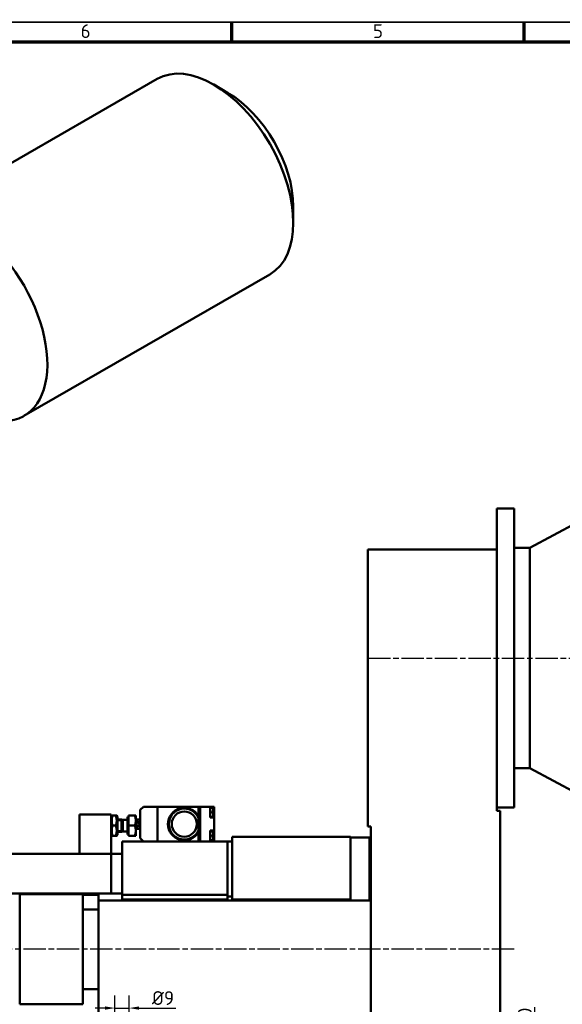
# Model space of a CAD drawing. Header units: millimetres. Extents: x 12 to 1472, y 12 to 1039.
# Tile 5 of 6: x 422 to 767, y 414 to 1039. Entities that reach past the tile are written whole.
import ezdxf

# ---------------------------------------------------------------- set-up
doc = ezdxf.new("R2010")
doc.units = ezdxf.units.MM
doc.header["$LTSCALE"] = 2.5
doc.linetypes.add('CHAIN', pattern=[0.3543, 0.2362, -0.0295, 0.0591, -0.0295])
doc.layers.get('0').update_dxf_attribs({"lineweight": 25})
for name, color, linetype, lineweight in [('Bemaßung (ISO)', 7, 'Continuous', 25), ('Mittellinie (ISO)', 7, 'Continuous', 25), ('Rahmen (ISO)', 7, 'Continuous', 70), ('Sichtbar (ISO)', 7, 'Continuous', 50), ('Sichtbar schmal (ISO)', 7, 'Continuous', 35), ('Symbol (ISO)', 7, 'Continuous', 25)]:
    doc.layers.add(name, color=color, linetype=linetype, lineweight=lineweight)
doc.styles.add('Notiztext (DIN)', font='isocpeur.ttf')
doc.dimstyles.new('Standard (DIN)', dxfattribs={"dimscale": 2.5, "dimtxt": 3.5, "dimasz": 2.5, "dimexe": 3.175, "dimexo": 0.8, "dimgap": 0.8, "dimtad": 1, "dimdec": 3, "dimrnd": 1e-08, "dimtxsty": 'Notiztext (DIN)', "dimcen": 0.09, "dimdle": 10, "dimclrd": 256, "dimclre": 256, "dimclrt": 256, "dimazin": 2, "dimtfac": 0.571429, "dimtdec": 3, "dimtmove": 0, "dimatfit": 3, "dimfxl": 1, "dimtolj": 1, "dimlwd": -1, "dimlwe": -1, "dimarcsym": 0})

# ---------------------------------------------------------------- blocks, each defined once
blk = doc.blocks.new('Ränder Hagen+Goebel Rahmen')
at = {"layer": 'Rahmen (ISO)', "linetype": 'Continuous', "lineweight": 35}
blk.add_line((5, 415), (589, 415), dxfattribs=at)
at = {"layer": 'Rahmen (ISO)'}
for p, q in [((222.75, 410), (222.75, 415)), ((297, 410), (297, 415)), ((10, 410), (584, 410))]:
    blk.add_line(p, q, dxfattribs=at)
at = {"layer": 'Symbol (ISO)', "char_height": 3.5, "attachment_point": 8, "style": 'Notiztext (DIN)'}
for s, insert in [('6', (185.625, 411)), ('5', (259.875, 411))]:
    blk.add_mtext(s, dxfattribs=dict(at, insert=insert))
blk = doc.blocks.new('*D13')
at = {"layer": 'Bemaßung (ISO)'}
for p, q in [((472.2, 472.77), (472.2, 349.22)), ((191.2, 439.22), (191.2, 349.22)), ((465.95, 357.16), (197.45, 357.16))]:
    blk.add_line(p, q, dxfattribs=at)
for points in [[(197.45, 358.2), (197.45, 356.12), (191.2, 357.16)], [(465.95, 358.2), (465.95, 356.12), (472.2, 357.16)]]:
    blk.add_solid(points, dxfattribs=at)
at = {"layer": 'Defpoints', "color": 0}
for p in [(472.2, 474.77), (191.2, 441.22), (191.2, 357.16)]:
    blk.add_point(p, dxfattribs=at)
at = {"layer": 'Bemaßung (ISO)', "insert": (361.83, 367.91), "char_height": 8.75, "attachment_point": 1, "style": 'Notiztext (DIN)'}
blk.add_mtext('\\A1;281', dxfattribs=at)
blk = doc.blocks.new('*D18')
at = {"layer": 'Bemaßung (ISO)'}
for p, q in [((191.2, 434.96), (191.2, 285.37)), ((727.2, 401.26), (727.2, 285.37)), ((720.95, 293.31), (197.45, 293.31))]:
    blk.add_line(p, q, dxfattribs=at)
for points in [[(197.45, 294.35), (197.45, 292.27), (191.2, 293.31)], [(720.95, 294.35), (720.95, 292.27), (727.2, 293.31)]]:
    blk.add_solid(points, dxfattribs=at)
at = {"layer": 'Defpoints', "color": 0}
for p in [(191.2, 436.96), (727.2, 403.26), (191.2, 293.31)]:
    blk.add_point(p, dxfattribs=at)
at = {"layer": 'Bemaßung (ISO)', "insert": (512.18, 304.06), "char_height": 8.75, "attachment_point": 1, "style": 'Notiztext (DIN)'}
blk.add_mtext('\\A1;536', dxfattribs=at)
blk = doc.blocks.new('*D19')
at = {"layer": 'Bemaßung (ISO)'}
for p, q in [((749.3, 392.84), (749.3, 411.84)), ((729.2, 386.59), (757.23, 386.59)), ((749.3, 376.59), (749.3, 386.59)), ((647.2, 376.59), (757.23, 376.59)), ((749.3, 370.34), (749.3, 364.09))]:
    blk.add_line(p, q, dxfattribs=at)
for points in [[(748.25, 392.84), (750.34, 392.84), (749.3, 386.59)], [(748.25, 370.34), (750.34, 370.34), (749.3, 376.59)]]:
    blk.add_solid(points, dxfattribs=at)
at = {"layer": 'Defpoints', "color": 0}
for p in [(727.2, 386.59), (749.3, 386.59), (645.2, 376.59)]:
    blk.add_point(p, dxfattribs=at)
at = {"layer": 'Bemaßung (ISO)', "insert": (738.55, 401.09), "char_height": 8.75, "attachment_point": 1, "rotation": 90, "style": 'Notiztext (DIN)'}
blk.add_mtext('\\A1;10', dxfattribs=at)
blk = doc.blocks.new('*D20')
at = {"layer": 'Bemaßung (ISO)'}
for p, q in [((482.7, 398.59), (482.7, 419.13)), ((491.7, 398.59), (491.7, 419.13)), ((476.45, 411.2), (470.2, 411.2)), ((482.7, 411.2), (491.7, 411.2)), ((497.95, 411.2), (521.32, 411.2))]:
    blk.add_line(p, q, dxfattribs=at)
for points in [[(476.45, 412.24), (476.45, 410.16), (482.7, 411.2)], [(497.95, 412.24), (497.95, 410.16), (491.7, 411.2)]]:
    blk.add_solid(points, dxfattribs=at)
at = {"layer": 'Defpoints', "color": 0}
for p in [(491.7, 411.2), (482.7, 396.59), (491.7, 396.59)]:
    blk.add_point(p, dxfattribs=at)
at = {"layer": 'Bemaßung (ISO)', "insert": (506.2, 421.95), "char_height": 8.75, "attachment_point": 1, "style": 'Notiztext (DIN)'}
blk.add_mtext('\\A1;Ø9', dxfattribs=at)
blk = doc.blocks.new('*D24')
at = {"layer": 'Bemaßung (ISO)'}
for p, q in [((1056.2, 560.59), (1056.2, 258.19)), ((191.2, 435.29), (191.2, 258.19)), ((197.45, 266.13), (1049.95, 266.13))]:
    blk.add_line(p, q, dxfattribs=at)
for points in [[(197.45, 267.17), (197.45, 265.09), (191.2, 266.13)], [(1049.95, 267.17), (1049.95, 265.09), (1056.2, 266.13)]]:
    blk.add_solid(points, dxfattribs=at)
at = {"layer": 'Defpoints', "color": 0}
for p in [(1056.2, 562.59), (191.2, 437.29), (1056.2, 266.13)]:
    blk.add_point(p, dxfattribs=at)
at = {"layer": 'Bemaßung (ISO)', "insert": (565, 276.88), "char_height": 8.75, "attachment_point": 1, "style": 'Notiztext (DIN)'}
blk.add_mtext('\\A1;ca. 865', dxfattribs=at)

msp = doc.modelspace()

# ---------------------------------------------------------------- linework, layer by layer
at = {"layer": 'Mittellinie (ISO)', "linetype": 'CHAIN', "ltscale": 23.990969}
for p, q in [((643.375, 633.5908), (1066.2159, 633.5908)), ((736.2073, 448.5908), (186.5251, 448.5908))]:
    msp.add_line(p, q, dxfattribs=at)
at = {"layer": 'Sichtbar (ISO)'}
for p, q in [((509.4775, 1001.4978), (353.3248, 911.5754)), ((554.2421, 992.7606), (545.4375, 997.8703)), ((595.9175, 920.3902), (595.9175, 910.2103)), ((581.0055, 877.2875), (424.8527, 787.3651)), ((725.197, 728.5908), (725.197, 702.5908)), ((736.197, 728.5908), (725.197, 728.5908)), ((736.197, 728.5908), (736.197, 538.5908)), ((746.197, 703.5908), (776.197, 719.5908)), ((643.197, 702.5908), (643.197, 526.5908)), ((725.197, 702.5908), (643.197, 702.5908)), ((725.197, 702.5908), (725.197, 536.5908)), ((746.197, 703.5908), (736.197, 703.5908)), ((746.197, 703.5908), (746.197, 563.5908)), ((746.197, 563.5908), (736.197, 563.5908)), ((746.197, 563.5908), (776.197, 547.5908)), ((500.697, 539.0908), (498.697, 537.0908)), ((509.697, 539.0908), (500.697, 539.0908)), ((535.697, 539.0908), (509.697, 539.0908)), ((509.697, 517.0908), (509.697, 539.0908)), ((535.697, 533.2018), (535.697, 539.0908)), ((535.697, 538.9908), (536.697, 538.9908)), ((536.697, 517.0908), (536.697, 539.0908)), ((536.697, 539.0908), (543.197, 539.0908)), ((543.197, 539.0908), (545.697, 539.0908)), ((543.197, 532.1908), (543.197, 539.0908)), ((544.5405, 538.2732), (543.197, 538.3908)), ((545.697, 535.1908), (545.697, 539.0908)), ((736.197, 538.5908), (725.197, 538.5908)), ((460.197, 534.0908), (460.197, 509.0908)), ((480.197, 534.0908), (460.197, 534.0908)), ((480.197, 534.0908), (480.197, 509.0908)), ((480.197, 532.8908), (480.6011, 533.5908)), ((480.6011, 533.5908), (481.1817, 533.5908)), ((483.2123, 533.5908), (481.1817, 533.5908)), ((483.2123, 533.5908), (483.7928, 533.5908)), ((484.197, 532.8908), (483.7928, 533.5908)), ((484.197, 521.2908), (484.197, 532.8908)), ((490.5969, 532.7908), (490.5969, 521.3908)), ((491.197, 532.7908), (490.5969, 532.7908)), ((491.197, 533.5908), (495.3164, 533.5908)), ((491.197, 527.0908), (491.197, 533.5908)), ((495.3164, 533.5908), (495.897, 533.5908)), ((495.897, 530.3408), (495.897, 533.5908)), ((498.697, 519.0908), (498.697, 537.0908)), ((535.697, 532.0936), (535.697, 533.2018)), ((535.697, 524.088), (535.697, 532.0936)), ((544.5405, 532.9083), (543.197, 532.7908)), ((543.197, 532.1908), (545.697, 532.1908)), ((544.197, 535.9908), (544.197, 535.1908)), ((544.197, 535.9908), (544.5405, 535.9908)), ((544.5405, 535.1908), (544.197, 535.1908)), ((544.5405, 535.9908), (544.997, 535.9908)), ((544.997, 535.1908), (544.5405, 535.1908)), ((544.997, 535.9908), (544.997, 537.7751)), ((544.997, 533.4064), (544.997, 535.1908)), ((545.697, 532.1908), (545.697, 535.1908)), ((545.697, 523.9908), (545.697, 532.1908)), ((727.197, 536.5908), (725.197, 536.5908)), ((727.197, 386.5908), (727.197, 536.5908)), ((483.2123, 527.0908), (481.1817, 527.0908)), ((486.8469, 531.0908), (484.197, 531.0908)), ((486.8469, 531.0908), (486.8469, 523.0908)), ((487.6138, 530.7525), (486.8469, 531.0908)), ((486.8469, 531.0908), (486.8469, 523.0908)), ((487.6138, 530.7525), (487.6138, 523.4291)), ((490.5969, 530.7525), (487.6138, 530.7525)), ((491.197, 527.0908), (495.3164, 527.0908)), ((491.197, 520.5908), (491.197, 527.0908)), ((498.697, 531.0758), (495.897, 531.0758)), ((495.897, 523.8408), (495.897, 530.3408)), ((643.197, 526.5908), (645.197, 526.5908)), ((645.197, 526.5908), (645.197, 386.5908)), ((480.197, 521.2908), (480.6011, 520.5908)), ((481.1817, 520.5908), (480.6011, 520.5908)), ((483.2123, 520.5908), (481.1817, 520.5908)), ((483.7928, 520.5908), (483.2123, 520.5908)), ((484.197, 521.2908), (483.7928, 520.5908)), ((486.8469, 523.0908), (484.197, 523.0908)), ((487.6138, 523.4291), (486.8469, 523.0908)), ((490.5969, 523.4291), (487.6138, 523.4291)), ((491.197, 521.3908), (490.5969, 521.3908)), ((491.197, 520.5908), (495.3164, 520.5908)), ((495.897, 520.5908), (495.3164, 520.5908)), ((498.697, 525.1058), (495.897, 525.1058)), ((495.897, 520.5908), (495.897, 523.8408)), ((535.697, 522.9798), (535.697, 524.088)), ((535.697, 517.0908), (535.697, 522.9798)), ((543.197, 523.9908), (545.697, 523.9908)), ((543.197, 517.0908), (543.197, 523.9908)), ((544.5405, 523.2732), (543.197, 523.3908)), ((544.197, 520.9908), (544.197, 520.1908)), ((544.197, 520.9908), (544.5405, 520.9908)), ((544.5405, 520.1908), (544.197, 520.1908)), ((544.5405, 520.9908), (544.997, 520.9908)), ((544.997, 520.1908), (544.5405, 520.1908)), ((544.997, 520.9908), (544.997, 522.7751)), ((544.997, 518.4064), (544.997, 520.1908)), ((545.697, 520.9908), (545.697, 523.9908)), ((545.697, 517.0908), (545.697, 520.9908)), ((632.197, 520.0908), (557.197, 520.0908)), ((557.197, 520.0908), (557.197, 480.0908)), ((632.197, 520.0908), (632.197, 480.0908)), ((632.197, 519.5908), (644.197, 519.5908)), ((644.197, 519.5908), (644.197, 479.5908)), ((487.197, 517.0908), (487.197, 483.0908)), ((506.197, 517.0908), (487.197, 517.0908)), ((498.697, 519.0908), (500.697, 517.0908)), ((509.697, 517.0908), (506.197, 517.0908)), ((535.697, 517.0908), (509.697, 517.0908)), ((535.697, 517.1908), (536.697, 517.1908)), ((536.697, 517.0908), (535.697, 517.0908)), ((536.697, 517.0908), (543.197, 517.0908)), ((544.5405, 517.9083), (543.197, 517.7908)), ((554.197, 517.0908), (543.197, 517.0908)), ((554.197, 517.0908), (554.197, 499.5908)), ((557.197, 517.0908), (554.197, 517.0908)), ((415.197, 509.0908), (480.197, 509.0908)), ((480.197, 509.0908), (460.197, 509.0908)), ((487.197, 509.0908), (480.197, 509.0908)), ((480.197, 484.0908), (480.197, 509.0908)), ((554.197, 499.5908), (554.197, 483.0908)), ((415.197, 484.0908), (480.197, 484.0908)), ((422.197, 483.5908), (422.197, 413.5908)), ((462.197, 483.5908), (422.197, 483.5908)), ((462.197, 483.5908), (462.197, 413.5908)), ((472.197, 483.0908), (462.197, 483.0908)), ((472.197, 479.5908), (472.197, 483.0908)), ((487.197, 484.0908), (480.197, 484.0908)), ((554.197, 483.0908), (487.197, 483.0908)), ((487.197, 483.0908), (487.197, 480.0908)), ((554.197, 482.0908), (554.197, 483.0908)), ((557.197, 482.0908), (554.197, 482.0908)), ((554.197, 480.0908), (554.197, 482.0908)), ((472.197, 474.7653), (472.197, 479.5908)), ((645.197, 479.5908), (472.197, 479.5908)), ((487.197, 480.0908), (487.197, 479.5908)), ((487.197, 480.0908), (554.197, 480.0908)), ((632.197, 480.0908), (557.197, 480.0908)), ((607.197, 479.5908), (607.197, 480.0908)), ((632.197, 480.0908), (632.197, 479.5908)), ((472.197, 473.8692), (462.197, 473.8692)), ((472.197, 474.7653), (472.197, 401.4163)), ((472.197, 423.3123), (462.197, 423.3123)), ((462.197, 413.5908), (422.197, 413.5908))]:
    msp.add_line(p, q, dxfattribs=at)
at = {"layer": 'Sichtbar (ISO)', "flags": 128}
for points in [[(481.1817, 533.5908), (481.083, 533.2836), (480.995, 532.9866), (480.917, 532.6985), (480.8485, 532.4182), (480.7891, 532.1446), (480.7383, 531.8767), (480.6959, 531.6136), (480.6615, 531.3544), (480.6349, 531.0984), (480.6161, 530.8446), (480.6049, 530.5923), (480.6011, 530.3408), (480.6049, 530.0893), (480.6161, 529.837), (480.6349, 529.5832), (480.6615, 529.3271), (480.6959, 529.068), (480.7383, 528.8049), (480.7891, 528.537), (480.8485, 528.2634), (480.917, 527.9831), (480.995, 527.695), (481.083, 527.398), (481.1817, 527.0908)], [(483.2123, 527.0908), (483.311, 527.398), (483.399, 527.695), (483.477, 527.9831), (483.5454, 528.2634), (483.6049, 528.537), (483.6556, 528.8049), (483.6981, 529.068), (483.7325, 529.3271), (483.759, 529.5832), (483.7778, 529.837), (483.7891, 530.0893), (483.7928, 530.3408), (483.7891, 530.5923), (483.7778, 530.8446), (483.759, 531.0984), (483.7325, 531.3544), (483.6981, 531.6136), (483.6556, 531.8767), (483.6049, 532.1446), (483.5454, 532.4182), (483.477, 532.6985), (483.399, 532.9866), (483.311, 533.2836), (483.2123, 533.5908)], [(495.897, 530.3408), (495.896, 530.4711), (495.893, 530.601), (495.888, 530.7308), (495.881, 530.8605), (495.8721, 530.9901), (495.8612, 531.1199), (495.8483, 531.2499), (495.8335, 531.3802), (495.8168, 531.5109), (495.798, 531.6421), (495.7773, 531.7739), (495.7545, 531.9064), (495.7298, 532.0397), (495.703, 532.1739), (495.6742, 532.3092), (495.6432, 532.4455), (495.6102, 532.5832), (495.575, 532.7221), (495.5376, 532.8625), (495.498, 533.0045), (495.4561, 533.1482), (495.412, 533.2938), (495.3654, 533.4412), (495.3164, 533.5908)], [(481.1817, 527.0908), (481.083, 526.7836), (480.995, 526.4866), (480.917, 526.1985), (480.8485, 525.9182), (480.7891, 525.6446), (480.7383, 525.3767), (480.6959, 525.1136), (480.6615, 524.8544), (480.6349, 524.5984), (480.6161, 524.3446), (480.6049, 524.0923), (480.6011, 523.8408), (480.6049, 523.5893), (480.6161, 523.337), (480.6349, 523.0832), (480.6615, 522.8271), (480.6959, 522.568), (480.7383, 522.3049), (480.7891, 522.037), (480.8485, 521.7634), (480.917, 521.4831), (480.995, 521.195), (481.083, 520.898), (481.1817, 520.5908)], [(483.2123, 520.5908), (483.311, 520.898), (483.399, 521.195), (483.477, 521.4831), (483.5454, 521.7634), (483.6049, 522.037), (483.6556, 522.3049), (483.6981, 522.568), (483.7325, 522.8271), (483.759, 523.0832), (483.7778, 523.337), (483.7891, 523.5893), (483.7928, 523.8408), (483.7891, 524.0923), (483.7778, 524.3446), (483.759, 524.5984), (483.7325, 524.8544), (483.6981, 525.1136), (483.6556, 525.3767), (483.6049, 525.6446), (483.5454, 525.9182), (483.477, 526.1985), (483.399, 526.4866), (483.311, 526.7836), (483.2123, 527.0908)], [(495.3164, 527.0908), (495.3654, 527.2403), (495.412, 527.3878), (495.4561, 527.5333), (495.498, 527.677), (495.5376, 527.819), (495.575, 527.9595), (495.6102, 528.0984), (495.6432, 528.236), (495.6742, 528.3724), (495.703, 528.5077), (495.7298, 528.6419), (495.7545, 528.7752), (495.7773, 528.9077), (495.798, 529.0395), (495.8168, 529.1707), (495.8335, 529.3014), (495.8483, 529.4317), (495.8612, 529.5617), (495.8721, 529.6914), (495.881, 529.8211), (495.888, 529.9508), (495.893, 530.0805), (495.896, 530.2105), (495.897, 530.3408)], [(495.897, 523.8408), (495.896, 523.9711), (495.893, 524.101), (495.888, 524.2308), (495.881, 524.3605), (495.8721, 524.4901), (495.8612, 524.6199), (495.8483, 524.7499), (495.8335, 524.8802), (495.8168, 525.0109), (495.798, 525.1421), (495.7773, 525.2739), (495.7545, 525.4064), (495.7298, 525.5397), (495.703, 525.6739), (495.6742, 525.8092), (495.6432, 525.9455), (495.6102, 526.0832), (495.575, 526.2221), (495.5376, 526.3625), (495.498, 526.5045), (495.4561, 526.6482), (495.412, 526.7938), (495.3654, 526.9412), (495.3164, 527.0908)], [(495.897, 531.0758), (495.8972, 531.0757), (495.8977, 531.0757), (495.8984, 531.0755), (495.8993, 531.0754), (495.9004, 531.0752), (495.9018, 531.075), (495.9034, 531.0747), (495.9052, 531.0744), (495.9072, 531.0741), (495.9095, 531.0737), (495.9119, 531.0733), (495.9146, 531.0729), (495.9175, 531.0724), (495.9206, 531.0719), (495.924, 531.0714), (495.9276, 531.0708), (495.9314, 531.0702), (495.9354, 531.0696), (495.9396, 531.0689), (495.9441, 531.0683), (495.9487, 531.0675), (495.9536, 531.0668), (495.9587, 531.0661), (495.9639, 531.0653)], [(495.3164, 520.5908), (495.3654, 520.7403), (495.412, 520.8878), (495.4561, 521.0333), (495.498, 521.177), (495.5376, 521.319), (495.575, 521.4595), (495.6102, 521.5984), (495.6432, 521.736), (495.6742, 521.8724), (495.703, 522.0077), (495.7298, 522.1419), (495.7545, 522.2752), (495.7773, 522.4077), (495.798, 522.5395), (495.8168, 522.6707), (495.8335, 522.8014), (495.8483, 522.9317), (495.8612, 523.0617), (495.8721, 523.1914), (495.881, 523.3211), (495.888, 523.4508), (495.893, 523.5805), (495.896, 523.7105), (495.897, 523.8408)], [(495.9639, 525.1163), (495.9587, 525.1155), (495.9536, 525.1148), (495.9487, 525.114), (495.9441, 525.1133), (495.9396, 525.1126), (495.9354, 525.112), (495.9314, 525.1114), (495.9276, 525.1108), (495.924, 525.1102), (495.9206, 525.1097), (495.9175, 525.1092), (495.9146, 525.1087), (495.9119, 525.1083), (495.9095, 525.1079), (495.9072, 525.1075), (495.9052, 525.1072), (495.9034, 525.1069), (495.9018, 525.1066), (495.9004, 525.1064), (495.8993, 525.1062), (495.8984, 525.106), (495.8977, 525.1059), (495.8972, 525.1058), (495.897, 525.1058)]]:
    msp.add_lwpolyline(points, dxfattribs=at)
at = {"layer": 'Sichtbar (ISO)'}
msp.add_circle((526.697, 528.0908), 8, dxfattribs=at)
for centre, radius, start, end in [((526.697, 528.0908), 10.35, 29.5918458, 330.4081542), ((544.497, 537.7751), 0.5, 0, 85), ((526.697, 528.0908), 9.85, 23.9774335, 336.0225665), ((544.497, 533.4064), 0.5, 275, 0), ((544.497, 522.7751), 0.5, 0, 85), ((544.497, 518.4064), 0.5, 275, 0)]:
    msp.add_arc(centre, radius, start, end, dxfattribs=at)
for centre, major_axis, ratio, start_param, end_param in [((545.2415, 939.3927), (35.764, -62.1051), 0.57809312, 0, 3.14159265), ((554.0803, 944.4826), (-29.5261, 51.2729), 0.57809312, 3.92892453, 5.49585344), ((389.0887, 849.4703), (35.764, -62.1051), 0.57809312, 6.05038793, 9.51587911), ((495.8196, 528.0908), (0, 2.985), 0.57735027, 3.22544297, 6.19933499)]:
    msp.add_ellipse(centre, major_axis=major_axis, ratio=ratio, start_param=start_param, end_param=end_param, dxfattribs=at)
at = {"layer": 'Sichtbar schmal (ISO)'}
for p, q in [((486.8469, 530.3468), (484.197, 530.3468)), ((484.197, 523.8348), (486.8469, 523.8348))]:
    msp.add_line(p, q, dxfattribs=at)

# ---------------------------------------------------------------- block references
at = {"xscale": 2.5, "yscale": 2.5, "zscale": 2.5}
msp.add_blockref('Ränder Hagen+Goebel Rahmen', (0, 0), dxfattribs=at)

# ---------------------------------------------------------------- dimensions: what is measured, and where the dimension line sits
at = {"layer": 'Bemaßung (ISO)'}
for base, p1, p2, text, picture, middle in [((1056.197, 266.127), (191.197, 437.2912), (1056.197, 562.5908), 'ca. <>', '*D24', (582.9413, 266.127)), ((491.697, 411.1972), (482.697, 396.5908), (491.697, 396.5908), 'Ø<>', '*D20', (512.7595, 411.1972))]:
    dim = msp.add_linear_dim(base=base, p1=p1, p2=p2, angle=180, text=text, dimstyle='Standard (DIN)', override={"dimdec": 3, "dimtp": 0, "dimtm": 0, "dimtdec": 3, "dimatfit": 2}, dxfattribs=at)
    dim.commit()
    dim.dimension.update_dxf_attribs({"geometry": picture, "text_midpoint": middle, "dimtype": 160})
for base, p1, p2, angle, picture, middle in [((191.197, 357.1602), (472.197, 474.7653), (191.197, 441.216), 180, '*D13', (369.2655, 357.1602)), ((191.197, 293.3121), (727.197, 403.2628), (191.197, 436.9557), 180, '*D18', (520.4926, 293.3121)), ((749.2958, 386.5908), (645.197, 376.5908), (727.197, 386.5908), 90, '*D19', (749.2958, 405.4658))]:
    dim = msp.add_linear_dim(base=base, p1=p1, p2=p2, angle=angle, dimstyle='Standard (DIN)', override={"dimdec": 3, "dimtp": 0, "dimtm": 0, "dimtdec": 3, "dimatfit": 2}, dxfattribs=at)
    dim.commit()
    dim.dimension.update_dxf_attribs({"geometry": picture, "text_midpoint": middle, "dimtype": 160})

doc.saveas('drawing.dxf')
